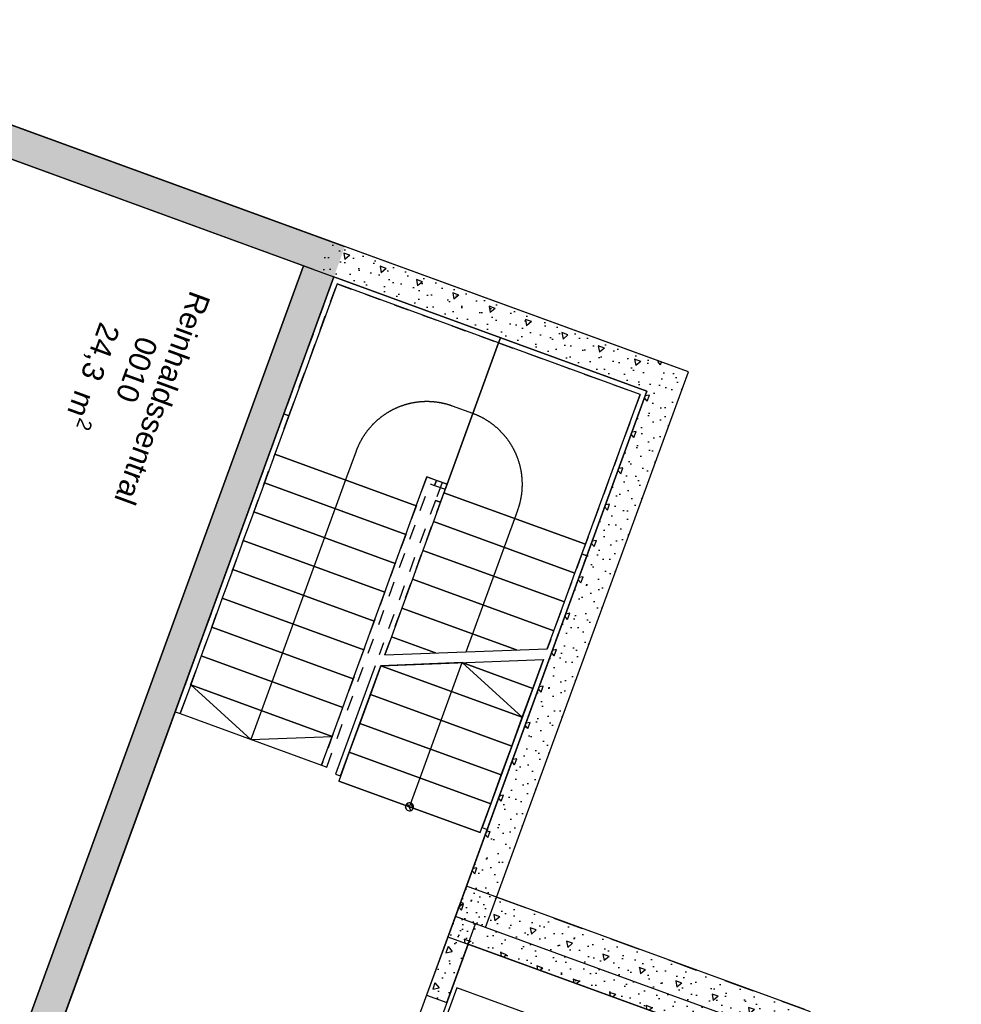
# Model space of a CAD drawing. Header units: millimetres. Extents: x 112481703 to 112580238, y 1264638581 to 1264713060.
# Tile 68 of 71: x 112535021 to 112543777, y 1264679800 to 1264688957. Entities that reach past the tile are written whole.
import ezdxf
from ezdxf.enums import TextEntityAlignment as Align

# ---------------------------------------------------------------- set-up
doc = ezdxf.new("R2010")
doc.units = ezdxf.units.MM
doc.header["$LTSCALE"] = 0.5
doc.header["$MEASUREMENT"] = 0
for name, pattern in [('PLINE', [0]), ('Små Stiplet', [564.444444, 282.222222, -282.222222]), ('Stiplet', [1128.888893, 564.444447, -564.444447]), ('STYLE_01', [211692.4, 105807.4, -105885])]:
    doc.linetypes.add(name, pattern=pattern)
for name, color, linetype in [('0(Nye konstruksjoner)', 7, 'Continuous'), ('23-- Yttervegger (Skravur)(Nye konstruksjoner)', 7, 'Continuous'), ('23-- Yttervegger(Nye konstruksjoner)', 7, 'Continuous'), ('242- Ikke-bærende innervegger (Skravur)(Nye konstruksjoner)', 7, 'Continuous'), ('242- Ikke-bærende innervegger(Nye konstruksjoner)', 7, 'Continuous'), ('244- Vinduer_ dører_ foldevegger(Nye konstruksjoner)', 7, 'Continuous'), ('621- Heiser(Nye konstruksjoner)', 7, 'Continuous'), ('862- M___BYA(Nye konstruksjoner)', 7, 'Continuous'), ('862- M___BYA(Polylinje)(Nye konstruksjoner)', 7, 'Continuous'), ('862- M___Nettoareal (1-100)', 7, 'Continuous'), ('862- M___Nettoareal(Nye konstruksjoner)', 7, 'Continuous'), ('862- M___Nettoareal(Polylinje)(Nye konstruksjoner)', 7, 'Continuous')]:
    doc.layers.add(name, color=color, linetype=linetype)
doc.styles.add('GENERATED_STYLE_1', font='arial.ttf')
pattern_1 = [(159.956, (112557650, 1264717795), (213.713, 585.77), [60, -300]), (159.956, (112557374.05, 1264717563.8), (213.713, 585.77), [60, -300]), (219.956, (112557650, 1264717795), (-400.436, 477.966), [60, -300]), (219.956, (112557311.8, 1264717918.4), (-400.436, 477.966), [60, -300]), (279.956, (112557593.63, 1264717815.56), (614.148, 107.8046), [60, -300]), (279.956, (112557255.44, 1264717938.95), (614.148, 107.8046), [60, -300]), (159.956, (112557629.44, 1264717738.63), (41.12902, 112.73156), [0, -120, 0, -180]), (204.956, (112557573.07, 1264717759.2), (-50.63064, 108.79586), [0, -90, 0, -150])]
pattern_2 = [(69.956, (112557650, 1264717795), (-585.77, 213.713), [60, -300]), (69.956, (112557418.8, 1264718070.95), (-585.77, 213.713), [60, -300]), (129.956, (112557650, 1264717795), (477.966, 400.436), [60, -300]), (129.956, (112557773.4, 1264718133.2), (477.966, 400.436), [60, -300]), (189.956, (112557670.56, 1264717851.37), (-107.805, 614.148), [60, -300]), (189.956, (112557793.95, 1264718189.56), (-107.805, 614.148), [60, -300]), (69.956, (112557593.63, 1264717815.56), (-112.73156, 41.12902), [0, -120, 0, -180]), (114.956, (112557614.2, 1264717871.93), (108.79586, 50.63064), [0, -90, 0, -150])]

# ---------------------------------------------------------------- blocks, each defined once
blk = doc.blocks.new('Bebygd areal_kjeller_2', base_point=(112505337.9, 1264675401.6))
at = {"layer": '862- M___BYA(Polylinje)(Nye konstruksjoner)', "flags": 128}
blk.add_lwpolyline([(112542407.3, 1264679400.2), (112539354.2, 1264680514.1), (112541239.3, 1264685680.9), (112515404.9, 1264695106.3), (112506356.6, 1264670305.4), (112528996.8, 1264662045.3), (112533898, 1264675479.2), (112537092.1, 1264674313.9), (112538463.1, 1264678071.6), (112541516.2, 1264676957.7)], close=True, dxfattribs=at)
blk = doc.blocks.new('Heis_0102_4', base_point=(112540150, 1264678772))
at = {"layer": '862- M___Nettoareal(Polylinje)(Nye konstruksjoner)', "linetype": 'PLINE', "flags": 128}
blk.add_lwpolyline([(112538369.1, 1264678105.8), (112541328.3, 1264677026.2), (112542150.9, 1264679280.8), (112539191.7, 1264680360.5)], close=True, dxfattribs=at)
blk = doc.blocks.new('Inngang_ Hall_0101_5', base_point=(112536622.6, 1264678488.6))
at = {"layer": '862- M___Nettoareal(Polylinje)(Nye konstruksjoner)', "linetype": 'PLINE', "flags": 128}
blk.add_lwpolyline([(112534000.8, 1264675761), (112536913.1, 1264674698.5), (112538181.2, 1264678174.4), (112539140.9, 1264680804.8), (112540854.6, 1264685501.9), (112537942.4, 1264686564.4)], close=True, dxfattribs=at)
blk = doc.blocks.new('Reinhaldssentral_0010_32', base_point=(112534555.9, 1264683753.6))
at = {"layer": '862- M___Nettoareal(Polylinje)(Nye konstruksjoner)', "linetype": 'PLINE', "flags": 128}
blk.add_lwpolyline([(112535055.7, 1264679527.6), (112537660.6, 1264686667.3), (112534654.4, 1264687764), (112532049.5, 1264680624.4)], close=True, dxfattribs=at)
blk = doc.blocks.new('Simple Door Opening[1]', base_point=(112557650, 1264717795))
at = {"layer": '244- Vinduer_ dører_ foldevegger(Nye konstruksjoner)', "linetype": 'PLINE'}
for p, q in [((112538805.7, 1264679886), (112538993.6, 1264679817.5)), ((112538394.4, 1264678758.7), (112538582.3, 1264678690.2))]:
    blk.add_line(p, q, dxfattribs=at)
blk = doc.blocks.new('Heis[52]', base_point=(112539102.2, 1264680552.8))
at = {"layer": '621- Heiser(Nye konstruksjoner)', "linetype": 'PLINE', "flags": 128}
blk.add_lwpolyline([(112539085.3, 1264679952.2), (112538550.6, 1264678486.7), (112541434.7, 1264677434.5), (112541969.4, 1264678900)], close=True, dxfattribs=at)
blk = doc.blocks.new('Label_1', base_point=(112537139.8, 1264679019.7))
at = {"layer": '862- M___Nettoareal (1-100)', "char_height": 200, "attachment_point": 1, "rotation": 249.95599, "style": 'GENERATED_STYLE_1'}
for s, insert in [('\\A1;{\\pql;\\pt0,241000;\\fArial|b0|i0|c0|p0;\\W1.000000;Inngang/ Hall\\fArial|b0|i0|c0|p0;\\W1.000000;\\A1{\\H.66x;\\S^  ;}\\fArial|b0|i0|c0|p0;\\W1.000000;\\fArial|b0|i0|c0|p0;\\W1.000000;\\A1{\\H.66x;\\S^  ;}\\fArial|b0|i0|c0|p0;\\W1.000000;\\fArial|b0|i0|c0|p0;\\W1.000000;\\fArial|b0|i0|c0|p0;\\W1.000000;\\fArial|b0|i0|c0|p0;\\W1.000000;\\fArial|b0|i0|c0|p0;\\W1.000000;\\fArial|b0|i0|c0|p0;\\W1.000000;\\fArial|b0|i0|c0|p0;\\W1.000000;\\A1{\\H.66x;\\S^  ;}\\fArial|b0|i0|c0|p0;\\W1.000000;\\fArial|b0|i0|c0|p0;\\W1.000000;\\A1{\\H.66x;\\S^  ;}\\fArial|b0|i0|c0|p0;\\W1.000000;\\fArial|b0|i0|c0|p0;\\W1.000000;\\fArial|b0|i0|c0|p0;\\W1.000000;\\fArial|b0|i0|c0|p0;\\W1.000000;\\fArial|b0|i0|c0|p0;\\W1.000000;\\fArial|b0|i0|c0|p0;\\W1.000000;\\fArial|b0|i0|c0|p0;\\W1.000000;\\A1{\\H.66x;\\S^  ;}\\fArial|b0|i0|c0|p0;\\W1.000000;\\fArial|b0|i0|c0|p0;\\W1.000000;\\A1{\\H.66x;\\S^  ;}\\fArial|b0|i0|c0|p0;\\W1.000000;\\fArial|b0|i0|c0|p0;\\W1.000000;\\fArial|b0|i0|c0|p0;\\W1.000000;\\fArial|b0|i0|c0|p0;\\W1.000000;\\fArial|b0|i0|c0|p0;\\W1.000000;\\fArial|b0|i0|c0|p0;\\W1.000000;\\fArial|b0|i0|c0|p0;\\W1.000000;\\A1{\\H.66x;\\S^  ;}\\fArial|b0|i0|c0|p0;\\W1.000000;\\fArial|b0|i0|c0|p0;\\W1.000000;\\A1{\\H.66x;\\S^  ;}\\fArial|b0|i0|c0|p0;\\W1.000000;\\fArial|b0|i0|c0|p0;\\W1.000000;\\fArial|b0|i0|c0|p0;\\W1.000000;\\fArial|b0|i0|c0|p0;\\W1.000000;\\fArial|b0|i0|c0|p0;\\W1.000000;\\fArial|b0|i0|c0|p0;\\W1.000000;\\fArial|b0|i0|c0|p0;\\W1.000000;\\A1{\\H.66x;\\S^  ;}\\fArial|b0|i0|c0|p0;\\W1.000000;\\fArial|b0|i0|c0|p0;\\W1.000000;\\A1{\\H.66x;\\S^  ;}\\fArial|b0|i0|c0|p0;\\W1.000000;\\fArial|b0|i0|c0|p0;\\W1.000000;\\fArial|b0|i0|c0|p0;\\W1.000000;\\fArial|b0|i0|c0|p0;\\W1.000000;\\fArial|b0|i0|c0|p0;\\W1.000000;\\fArial|b0|i0|c0|p0;\\W1.000000;\\fArial|b0|i0|c0|p0;\\W1.000000;\\fArial|b0|i0|c0|p0;\\W1.000000;}', (112537816.7, 1264679633.1)), ('\\A1;{\\pql;\\pt0,241000;\\fArial|b0|i0|c0|p0;\\W1.000000;35,7\\fArial|b0|i0|c0|p0;\\W1.000000;\\A1{\\H.66x;\\S^  ;}\\fArial|b0|i0|c0|p0;\\W1.000000; m\\fArial|b0|i0|c0|p0;\\W1.000000;\\A1{\\H.66x;\\S2^  ;}\\fArial|b0|i0|c0|p0;\\W1.000000;\\fArial|b0|i0|c0|p0;\\W1.000000;\\fArial|b0|i0|c0|p0;\\W1.000000;\\fArial|b0|i0|c0|p0;\\W1.000000;\\fArial|b0|i0|c0|p0;\\W1.000000;\\fArial|b0|i0|c0|p0;\\W1.000000;\\fArial|b0|i0|c0|p0;\\W1.000000;\\A1{\\H.66x;\\S^  ;}\\fArial|b0|i0|c0|p0;\\W1.000000;\\fArial|b0|i0|c0|p0;\\W1.000000;\\A1{\\H.66x;\\S^  ;}\\fArial|b0|i0|c0|p0;\\W1.000000;\\fArial|b0|i0|c0|p0;\\W1.000000;\\fArial|b0|i0|c0|p0;\\W1.000000;\\fArial|b0|i0|c0|p0;\\W1.000000;\\fArial|b0|i0|c0|p0;\\W1.000000;\\fArial|b0|i0|c0|p0;\\W1.000000;\\fArial|b0|i0|c0|p0;\\W1.000000;\\A1{\\H.66x;\\S^  ;}\\fArial|b0|i0|c0|p0;\\W1.000000;\\fArial|b0|i0|c0|p0;\\W1.000000;\\A1{\\H.66x;\\S^  ;}\\fArial|b0|i0|c0|p0;\\W1.000000;\\fArial|b0|i0|c0|p0;\\W1.000000;\\fArial|b0|i0|c0|p0;\\W1.000000;\\fArial|b0|i0|c0|p0;\\W1.000000;\\fArial|b0|i0|c0|p0;\\W1.000000;\\fArial|b0|i0|c0|p0;\\W1.000000;\\fArial|b0|i0|c0|p0;\\W1.000000;\\A1{\\H.66x;\\S^  ;}\\fArial|b0|i0|c0|p0;\\W1.000000;\\fArial|b0|i0|c0|p0;\\W1.000000;\\A1{\\H.66x;\\S^  ;}\\fArial|b0|i0|c0|p0;\\W1.000000;\\fArial|b0|i0|c0|p0;\\W1.000000;\\fArial|b0|i0|c0|p0;\\W1.000000;\\fArial|b0|i0|c0|p0;\\W1.000000;\\fArial|b0|i0|c0|p0;\\W1.000000;\\fArial|b0|i0|c0|p0;\\W1.000000;\\fArial|b0|i0|c0|p0;\\W1.000000;\\A1{\\H.66x;\\S^  ;}\\fArial|b0|i0|c0|p0;\\W1.000000;\\fArial|b0|i0|c0|p0;\\W1.000000;\\A1{\\H.66x;\\S^  ;}\\fArial|b0|i0|c0|p0;\\W1.000000;\\fArial|b0|i0|c0|p0;\\W1.000000;\\fArial|b0|i0|c0|p0;\\W1.000000;\\fArial|b0|i0|c0|p0;\\W1.000000;\\fArial|b0|i0|c0|p0;\\W1.000000;\\fArial|b0|i0|c0|p0;\\W1.000000;\\fArial|b0|i0|c0|p0;\\W1.000000;\\fArial|b0|i0|c0|p0;\\W1.000000;}', (112537104.1, 1264679522)), ('\\A1;{\\pql;\\pt0,241000;\\fArial|b0|i0|c0|p0;\\W1.000000;0101\\fArial|b0|i0|c0|p0;\\W1.000000;\\A1{\\H.66x;\\S^  ;}\\fArial|b0|i0|c0|p0;\\W1.000000;\\fArial|b0|i0|c0|p0;\\W1.000000;\\A1{\\H.66x;\\S^  ;}\\fArial|b0|i0|c0|p0;\\W1.000000;\\fArial|b0|i0|c0|p0;\\W1.000000;\\fArial|b0|i0|c0|p0;\\W1.000000;\\fArial|b0|i0|c0|p0;\\W1.000000;\\fArial|b0|i0|c0|p0;\\W1.000000;\\fArial|b0|i0|c0|p0;\\W1.000000;\\fArial|b0|i0|c0|p0;\\W1.000000;\\A1{\\H.66x;\\S^  ;}\\fArial|b0|i0|c0|p0;\\W1.000000;\\fArial|b0|i0|c0|p0;\\W1.000000;\\A1{\\H.66x;\\S^  ;}\\fArial|b0|i0|c0|p0;\\W1.000000;\\fArial|b0|i0|c0|p0;\\W1.000000;\\fArial|b0|i0|c0|p0;\\W1.000000;\\fArial|b0|i0|c0|p0;\\W1.000000;\\fArial|b0|i0|c0|p0;\\W1.000000;\\fArial|b0|i0|c0|p0;\\W1.000000;\\fArial|b0|i0|c0|p0;\\W1.000000;\\A1{\\H.66x;\\S^  ;}\\fArial|b0|i0|c0|p0;\\W1.000000;\\fArial|b0|i0|c0|p0;\\W1.000000;\\A1{\\H.66x;\\S^  ;}\\fArial|b0|i0|c0|p0;\\W1.000000;\\fArial|b0|i0|c0|p0;\\W1.000000;\\fArial|b0|i0|c0|p0;\\W1.000000;\\fArial|b0|i0|c0|p0;\\W1.000000;\\fArial|b0|i0|c0|p0;\\W1.000000;\\fArial|b0|i0|c0|p0;\\W1.000000;\\fArial|b0|i0|c0|p0;\\W1.000000;\\A1{\\H.66x;\\S^  ;}\\fArial|b0|i0|c0|p0;\\W1.000000;\\fArial|b0|i0|c0|p0;\\W1.000000;\\A1{\\H.66x;\\S^  ;}\\fArial|b0|i0|c0|p0;\\W1.000000;\\fArial|b0|i0|c0|p0;\\W1.000000;\\fArial|b0|i0|c0|p0;\\W1.000000;\\fArial|b0|i0|c0|p0;\\W1.000000;\\fArial|b0|i0|c0|p0;\\W1.000000;\\fArial|b0|i0|c0|p0;\\W1.000000;\\fArial|b0|i0|c0|p0;\\W1.000000;\\A1{\\H.66x;\\S^  ;}\\fArial|b0|i0|c0|p0;\\W1.000000;\\fArial|b0|i0|c0|p0;\\W1.000000;\\A1{\\H.66x;\\S^  ;}\\fArial|b0|i0|c0|p0;\\W1.000000;\\fArial|b0|i0|c0|p0;\\W1.000000;\\fArial|b0|i0|c0|p0;\\W1.000000;\\fArial|b0|i0|c0|p0;\\W1.000000;\\fArial|b0|i0|c0|p0;\\W1.000000;\\fArial|b0|i0|c0|p0;\\W1.000000;\\fArial|b0|i0|c0|p0;\\W1.000000;\\fArial|b0|i0|c0|p0;\\W1.000000;}', (112537402, 1264679413.3))]:
    blk.add_mtext(s, dxfattribs=dict(at, insert=insert))
at = {"layer": '862- M___Nettoareal (1-100)', "style": 'GENERATED_STYLE_1'}
for tag, p in [('DUMMY_108', (112537269.2, 1264679832.8)), ('DUMMY_107', (112537564.4, 1264679725.1)), ('DUMMY_106', (112537859.7, 1264679617.4))]:
    blk.add_attdef(tag, text='', height=200, rotation=249.95599, dxfattribs=at).set_placement(p, align=Align.TOP_LEFT)
blk = doc.blocks.new('Label_26', base_point=(112536049.1, 1264685565.5))
at = {"layer": '862- M___Nettoareal (1-100)', "char_height": 200, "attachment_point": 1, "rotation": 249.95599, "style": 'GENERATED_STYLE_1'}
for s, insert in [('\\A1;{\\pql;\\pt0,241000;\\fArial|b0|i0|c0|p0;\\W1.000000;24,3\\fArial|b0|i0|c0|p0;\\W1.000000;\\A1{\\H.66x;\\S^  ;}\\fArial|b0|i0|c0|p0;\\W1.000000; m\\fArial|b0|i0|c0|p0;\\W1.000000;\\A1{\\H.66x;\\S2^  ;}\\fArial|b0|i0|c0|p0;\\W1.000000;\\fArial|b0|i0|c0|p0;\\W1.000000;\\fArial|b0|i0|c0|p0;\\W1.000000;\\fArial|b0|i0|c0|p0;\\W1.000000;\\fArial|b0|i0|c0|p0;\\W1.000000;\\fArial|b0|i0|c0|p0;\\W1.000000;\\fArial|b0|i0|c0|p0;\\W1.000000;\\A1{\\H.66x;\\S^  ;}\\fArial|b0|i0|c0|p0;\\W1.000000;\\fArial|b0|i0|c0|p0;\\W1.000000;\\A1{\\H.66x;\\S^  ;}\\fArial|b0|i0|c0|p0;\\W1.000000;\\fArial|b0|i0|c0|p0;\\W1.000000;\\fArial|b0|i0|c0|p0;\\W1.000000;\\fArial|b0|i0|c0|p0;\\W1.000000;\\fArial|b0|i0|c0|p0;\\W1.000000;\\fArial|b0|i0|c0|p0;\\W1.000000;\\fArial|b0|i0|c0|p0;\\W1.000000;\\A1{\\H.66x;\\S^  ;}\\fArial|b0|i0|c0|p0;\\W1.000000;\\fArial|b0|i0|c0|p0;\\W1.000000;\\A1{\\H.66x;\\S^  ;}\\fArial|b0|i0|c0|p0;\\W1.000000;\\fArial|b0|i0|c0|p0;\\W1.000000;\\fArial|b0|i0|c0|p0;\\W1.000000;\\fArial|b0|i0|c0|p0;\\W1.000000;\\fArial|b0|i0|c0|p0;\\W1.000000;\\fArial|b0|i0|c0|p0;\\W1.000000;\\fArial|b0|i0|c0|p0;\\W1.000000;\\A1{\\H.66x;\\S^  ;}\\fArial|b0|i0|c0|p0;\\W1.000000;\\fArial|b0|i0|c0|p0;\\W1.000000;\\A1{\\H.66x;\\S^  ;}\\fArial|b0|i0|c0|p0;\\W1.000000;\\fArial|b0|i0|c0|p0;\\W1.000000;\\fArial|b0|i0|c0|p0;\\W1.000000;\\fArial|b0|i0|c0|p0;\\W1.000000;\\fArial|b0|i0|c0|p0;\\W1.000000;\\fArial|b0|i0|c0|p0;\\W1.000000;\\fArial|b0|i0|c0|p0;\\W1.000000;\\A1{\\H.66x;\\S^  ;}\\fArial|b0|i0|c0|p0;\\W1.000000;\\fArial|b0|i0|c0|p0;\\W1.000000;\\A1{\\H.66x;\\S^  ;}\\fArial|b0|i0|c0|p0;\\W1.000000;\\fArial|b0|i0|c0|p0;\\W1.000000;\\fArial|b0|i0|c0|p0;\\W1.000000;\\fArial|b0|i0|c0|p0;\\W1.000000;\\fArial|b0|i0|c0|p0;\\W1.000000;\\fArial|b0|i0|c0|p0;\\W1.000000;\\fArial|b0|i0|c0|p0;\\W1.000000;\\fArial|b0|i0|c0|p0;\\W1.000000;}', (112536013.4, 1264686067.7)), ('\\A1;{\\pql;\\pt0,241000;\\fArial|b0|i0|c0|p0;\\W1.000000;Reinhaldssentral\\fArial|b0|i0|c0|p0;\\W1.000000;\\A1{\\H.66x;\\S^  ;}\\fArial|b0|i0|c0|p0;\\W1.000000;\\fArial|b0|i0|c0|p0;\\W1.000000;\\A1{\\H.66x;\\S^  ;}\\fArial|b0|i0|c0|p0;\\W1.000000;\\fArial|b0|i0|c0|p0;\\W1.000000;\\fArial|b0|i0|c0|p0;\\W1.000000;\\fArial|b0|i0|c0|p0;\\W1.000000;\\fArial|b0|i0|c0|p0;\\W1.000000;\\fArial|b0|i0|c0|p0;\\W1.000000;\\fArial|b0|i0|c0|p0;\\W1.000000;\\A1{\\H.66x;\\S^  ;}\\fArial|b0|i0|c0|p0;\\W1.000000;\\fArial|b0|i0|c0|p0;\\W1.000000;\\A1{\\H.66x;\\S^  ;}\\fArial|b0|i0|c0|p0;\\W1.000000;\\fArial|b0|i0|c0|p0;\\W1.000000;\\fArial|b0|i0|c0|p0;\\W1.000000;\\fArial|b0|i0|c0|p0;\\W1.000000;\\fArial|b0|i0|c0|p0;\\W1.000000;\\fArial|b0|i0|c0|p0;\\W1.000000;\\fArial|b0|i0|c0|p0;\\W1.000000;\\A1{\\H.66x;\\S^  ;}\\fArial|b0|i0|c0|p0;\\W1.000000;\\fArial|b0|i0|c0|p0;\\W1.000000;\\A1{\\H.66x;\\S^  ;}\\fArial|b0|i0|c0|p0;\\W1.000000;\\fArial|b0|i0|c0|p0;\\W1.000000;\\fArial|b0|i0|c0|p0;\\W1.000000;\\fArial|b0|i0|c0|p0;\\W1.000000;\\fArial|b0|i0|c0|p0;\\W1.000000;\\fArial|b0|i0|c0|p0;\\W1.000000;\\fArial|b0|i0|c0|p0;\\W1.000000;\\A1{\\H.66x;\\S^  ;}\\fArial|b0|i0|c0|p0;\\W1.000000;\\fArial|b0|i0|c0|p0;\\W1.000000;\\A1{\\H.66x;\\S^  ;}\\fArial|b0|i0|c0|p0;\\W1.000000;\\fArial|b0|i0|c0|p0;\\W1.000000;\\fArial|b0|i0|c0|p0;\\W1.000000;\\fArial|b0|i0|c0|p0;\\W1.000000;\\fArial|b0|i0|c0|p0;\\W1.000000;\\fArial|b0|i0|c0|p0;\\W1.000000;\\fArial|b0|i0|c0|p0;\\W1.000000;\\A1{\\H.66x;\\S^  ;}\\fArial|b0|i0|c0|p0;\\W1.000000;\\fArial|b0|i0|c0|p0;\\W1.000000;\\A1{\\H.66x;\\S^  ;}\\fArial|b0|i0|c0|p0;\\W1.000000;\\fArial|b0|i0|c0|p0;\\W1.000000;\\fArial|b0|i0|c0|p0;\\W1.000000;\\fArial|b0|i0|c0|p0;\\W1.000000;\\fArial|b0|i0|c0|p0;\\W1.000000;\\fArial|b0|i0|c0|p0;\\W1.000000;\\fArial|b0|i0|c0|p0;\\W1.000000;\\fArial|b0|i0|c0|p0;\\W1.000000;}', (112536799.2, 1264686379.2)), ('\\A1;{\\pql;\\pt0,241000;\\fArial|b0|i0|c0|p0;\\W1.000000;0010\\fArial|b0|i0|c0|p0;\\W1.000000;\\A1{\\H.66x;\\S^  ;}\\fArial|b0|i0|c0|p0;\\W1.000000;\\fArial|b0|i0|c0|p0;\\W1.000000;\\A1{\\H.66x;\\S^  ;}\\fArial|b0|i0|c0|p0;\\W1.000000;\\fArial|b0|i0|c0|p0;\\W1.000000;\\fArial|b0|i0|c0|p0;\\W1.000000;\\fArial|b0|i0|c0|p0;\\W1.000000;\\fArial|b0|i0|c0|p0;\\W1.000000;\\fArial|b0|i0|c0|p0;\\W1.000000;\\fArial|b0|i0|c0|p0;\\W1.000000;\\A1{\\H.66x;\\S^  ;}\\fArial|b0|i0|c0|p0;\\W1.000000;\\fArial|b0|i0|c0|p0;\\W1.000000;\\A1{\\H.66x;\\S^  ;}\\fArial|b0|i0|c0|p0;\\W1.000000;\\fArial|b0|i0|c0|p0;\\W1.000000;\\fArial|b0|i0|c0|p0;\\W1.000000;\\fArial|b0|i0|c0|p0;\\W1.000000;\\fArial|b0|i0|c0|p0;\\W1.000000;\\fArial|b0|i0|c0|p0;\\W1.000000;\\fArial|b0|i0|c0|p0;\\W1.000000;\\A1{\\H.66x;\\S^  ;}\\fArial|b0|i0|c0|p0;\\W1.000000;\\fArial|b0|i0|c0|p0;\\W1.000000;\\A1{\\H.66x;\\S^  ;}\\fArial|b0|i0|c0|p0;\\W1.000000;\\fArial|b0|i0|c0|p0;\\W1.000000;\\fArial|b0|i0|c0|p0;\\W1.000000;\\fArial|b0|i0|c0|p0;\\W1.000000;\\fArial|b0|i0|c0|p0;\\W1.000000;\\fArial|b0|i0|c0|p0;\\W1.000000;\\fArial|b0|i0|c0|p0;\\W1.000000;\\A1{\\H.66x;\\S^  ;}\\fArial|b0|i0|c0|p0;\\W1.000000;\\fArial|b0|i0|c0|p0;\\W1.000000;\\A1{\\H.66x;\\S^  ;}\\fArial|b0|i0|c0|p0;\\W1.000000;\\fArial|b0|i0|c0|p0;\\W1.000000;\\fArial|b0|i0|c0|p0;\\W1.000000;\\fArial|b0|i0|c0|p0;\\W1.000000;\\fArial|b0|i0|c0|p0;\\W1.000000;\\fArial|b0|i0|c0|p0;\\W1.000000;\\fArial|b0|i0|c0|p0;\\W1.000000;\\A1{\\H.66x;\\S^  ;}\\fArial|b0|i0|c0|p0;\\W1.000000;\\fArial|b0|i0|c0|p0;\\W1.000000;\\A1{\\H.66x;\\S^  ;}\\fArial|b0|i0|c0|p0;\\W1.000000;\\fArial|b0|i0|c0|p0;\\W1.000000;\\fArial|b0|i0|c0|p0;\\W1.000000;\\fArial|b0|i0|c0|p0;\\W1.000000;\\fArial|b0|i0|c0|p0;\\W1.000000;\\fArial|b0|i0|c0|p0;\\W1.000000;\\fArial|b0|i0|c0|p0;\\W1.000000;\\fArial|b0|i0|c0|p0;\\W1.000000;}', (112536311.3, 1264685959))]:
    blk.add_mtext(s, dxfattribs=dict(at, insert=insert))
at = {"layer": '862- M___Nettoareal (1-100)', "style": 'GENERATED_STYLE_1'}
for tag, p in [('DUMMY_108', (112536251.6, 1264686579)), ('DUMMY_107', (112536546.9, 1264686471.3)), ('DUMMY_106', (112536842.1, 1264686363.5))]:
    blk.add_attdef(tag, text='', height=200, rotation=249.95599, dxfattribs=at).set_placement(p, align=Align.TOP_LEFT)

msp = doc.modelspace()

# ---------------------------------------------------------------- hatches: boundary and pattern name
at = {"layer": '0(Nye konstruksjoner)', "linetype": 'Continuous'}
h = msp.add_hatch(dxfattribs=at)
h.set_pattern_fill('Skrålinjer_1', color=256, style=0, pattern_type=2)
h.set_pattern_definition([(294.95599, (112557650, 1264717795), (27.198964, 12.65766), [])])
h.paths.add_polyline_path([(112538681.4, 1264681624.1, 1), (112538610.9, 1264681649.8, 1)])
at = {"layer": '23-- Yttervegger (Skravur)(Nye konstruksjoner)', "linetype": 'Continuous'}
h = msp.add_hatch(dxfattribs=at)
h.set_pattern_fill('Betong_strukturell', color=256, style=0, pattern_type=2)
h.set_pattern_definition(pattern_1)
h.paths.add_polyline_path([(112538045.2, 1264686846.3), (112523014.2, 1264692330.2), (112522911.4, 1264692048.4), (112537942.4, 1264686564.4)])
at = {"layer": '242- Ikke-bærende innervegger (Skravur)(Nye konstruksjoner)', "linetype": 'Continuous'}
h = msp.add_hatch(dxfattribs=at)
h.set_pattern_fill('Betong_strukturell', color=256, style=0, pattern_type=2)
h.set_pattern_definition(pattern_1)
h.paths.add_polyline_path([(112540957.4, 1264685783.8), (112537857.3, 1264686914.8), (112537754.5, 1264686633), (112540854.6, 1264685501.9)])
h = msp.add_hatch(dxfattribs=at)
h.set_pattern_fill('Betong_strukturell', color=256, style=0, pattern_type=2)
h.set_pattern_definition(pattern_2)
h.paths.add_polyline_path([(112537942.4, 1264686564.4), (112537660.6, 1264686667.3), (112534784.9, 1264678785.5), (112535066.8, 1264678682.6)])
h = msp.add_hatch(dxfattribs=at)
h.set_pattern_fill('Betong_strukturell', color=256, style=0, pattern_type=2)
h.set_pattern_definition(pattern_2)
h.paths.add_polyline_path([(112540854.6, 1264685501.9), (112541239.3, 1264685680.9), (112540957.4, 1264685783.8)])
h = msp.add_hatch(dxfattribs=at)
h.set_pattern_fill('Betong_strukturell', color=256, style=0, pattern_type=2)
h.set_pattern_definition(pattern_2)
h.paths.add_polyline_path([(112541136.4, 1264685399.1), (112541239.3, 1264685680.9), (112540854.6, 1264685501.9)])
h = msp.add_hatch(dxfattribs=at)
h.set_pattern_fill('Betong_strukturell', color=256, style=0, pattern_type=2)
h.set_pattern_definition(pattern_2)
h.paths.add_polyline_path([(112540854.6, 1264685501.9), (112539072.4, 1264680616.9), (112539354.2, 1264680514.1), (112541136.4, 1264685399.1)])
h = msp.add_hatch(dxfattribs=at)
h.set_pattern_fill('Betong_strukturell', color=256, style=0, pattern_type=2)
h.set_pattern_definition(pattern_1)
h.paths.add_polyline_path([(112542322.3, 1264679750.6), (112539175.2, 1264680898.7), (112539003.8, 1264680429), (112542150.9, 1264679280.8)])
h = msp.add_hatch(dxfattribs=at)
h.set_pattern_fill('Betong_strukturell', color=256, style=0, pattern_type=2)
h.set_pattern_definition([(249.956, (112557650, 1264717795), (-585.77, 213.713), [60, -300]), (249.956, (112557881.2, 1264717519.05), (-585.77, 213.713), [60, -300]), (309.956, (112557650, 1264717795), (477.966, 400.436), [60, -300]), (309.956, (112557526.6, 1264717456.8), (477.966, 400.436), [60, -300]), (9.956, (112557629.44, 1264717738.63), (-107.805, 614.148), [60, -300]), (9.956, (112557506.05, 1264717400.44), (-107.805, 614.148), [60, -300]), (249.956, (112557706.37, 1264717774.44), (-112.73156, 41.12902), [0, -120, 0, -180]), (294.956, (112557685.8, 1264717718.07), (108.79586, 50.63064), [0, -90, 0, -150])])
h.paths.add_polyline_path([(112539072.4, 1264680616.9), (112538805.7, 1264679886), (112538993.6, 1264679817.5), (112539260.2, 1264680548.4)])

# ---------------------------------------------------------------- linework, layer by layer
at = {"layer": '0(Nye konstruksjoner)', "linetype": 'STYLE_01'}
for p, q in [((112537972.2, 1264686500.3), (112537394.5, 1264684917)), ((112539475.3, 1264685951.9), (112537972.2, 1264686500.3)), ((112539475.3, 1264685951.9), (112538995.5, 1264684636.7)), ((112538995.5, 1264684636.7), (112539475.3, 1264685951.9)), ((112539475.3, 1264685951.9), (112538995.5, 1264684636.7)), ((112540790.5, 1264685472.1), (112539475.3, 1264685951.9)), ((112540282.1, 1264684078.7), (112540790.5, 1264685472.1)), ((112539235.4, 1264685294.3), (112539047.5, 1264685362.9)), ((112538150, 1264684945.2), (112538052.1, 1264684677)), ((112537394.5, 1264684917), (112537296.7, 1264684648.8)), ((112537394.5, 1264684917), (112538709.7, 1264684437.1)), ((112538709.7, 1264684437.1), (112537394.5, 1264684917)), ((112537394.5, 1264684917), (112538709.7, 1264684437.1)), ((112538052.1, 1264684677), (112537269.4, 1264682531.7)), ((112538709.7, 1264684437.1), (112538807.6, 1264684705.3)), ((112538807.6, 1264684705.3), (112538995.5, 1264684636.7)), ((112537296.7, 1264684648.8), (112537198.9, 1264684380.6)), ((112537296.7, 1264684648.8), (112538611.9, 1264684169)), ((112538611.9, 1264684169), (112537296.7, 1264684648.8)), ((112537296.7, 1264684648.8), (112538611.9, 1264684169)), ((112538995.5, 1264684636.7), (112538966.9, 1264684558.5)), ((112538966.9, 1264684558.5), (112538869.1, 1264684290.3)), ((112540282.1, 1264684078.7), (112538966.9, 1264684558.5)), ((112538966.9, 1264684558.5), (112540282.1, 1264684078.7)), ((112540282.1, 1264684078.7), (112538966.9, 1264684558.5)), ((112538611.9, 1264684169), (112538709.7, 1264684437.1)), ((112539624.5, 1264684318.6), (112539653.1, 1264684396.8)), ((112537198.9, 1264684380.6), (112537101, 1264684112.5)), ((112537198.9, 1264684380.6), (112538514.1, 1264683900.8)), ((112538514.1, 1264683900.8), (112537198.9, 1264684380.6)), ((112537198.9, 1264684380.6), (112538514.1, 1264683900.8)), ((112539172.3, 1264683079.2), (112539624.5, 1264684318.6)), ((112538869.1, 1264684290.3), (112538771.2, 1264684022.2)), ((112540184.3, 1264683810.5), (112538869.1, 1264684290.3)), ((112538869.1, 1264684290.3), (112540184.3, 1264683810.5)), ((112540184.3, 1264683810.5), (112538869.1, 1264684290.3)), ((112538514.1, 1264683900.8), (112538611.9, 1264684169)), ((112537101, 1264684112.5), (112537003.2, 1264683844.3)), ((112537101, 1264684112.5), (112538416.2, 1264683632.6)), ((112538416.2, 1264683632.6), (112537101, 1264684112.5)), ((112537101, 1264684112.5), (112538416.2, 1264683632.6)), ((112540184.3, 1264683810.5), (112540282.1, 1264684078.7)), ((112538771.2, 1264684022.2), (112538673.4, 1264683754)), ((112540086.4, 1264683542.3), (112538771.2, 1264684022.2)), ((112538771.2, 1264684022.2), (112540086.4, 1264683542.3)), ((112540086.4, 1264683542.3), (112538771.2, 1264684022.2)), ((112537003.2, 1264683844.3), (112536905.4, 1264683576.1)), ((112537003.2, 1264683844.3), (112538318.4, 1264683364.5)), ((112538318.4, 1264683364.5), (112537003.2, 1264683844.3)), ((112537003.2, 1264683844.3), (112538318.4, 1264683364.5)), ((112538416.2, 1264683632.6), (112538514.1, 1264683900.8)), ((112538673.4, 1264683754), (112538575.6, 1264683485.8)), ((112539988.6, 1264683274.2), (112538673.4, 1264683754)), ((112538673.4, 1264683754), (112539988.6, 1264683274.2)), ((112539988.6, 1264683274.2), (112538673.4, 1264683754)), ((112540086.4, 1264683542.3), (112540184.3, 1264683810.5)), ((112536905.4, 1264683576.1), (112536807.5, 1264683308)), ((112536905.4, 1264683576.1), (112538220.6, 1264683096.3)), ((112538220.6, 1264683096.3), (112536905.4, 1264683576.1)), ((112536905.4, 1264683576.1), (112538220.6, 1264683096.3)), ((112538318.4, 1264683364.5), (112538416.2, 1264683632.6)), ((112538575.6, 1264683485.8), (112538477.7, 1264683217.7)), ((112539642, 1264683096.8), (112538575.6, 1264683485.8)), ((112538575.6, 1264683485.8), (112539642, 1264683096.8)), ((112539642, 1264683096.8), (112538575.6, 1264683485.8)), ((112539988.6, 1264683274.2), (112540086.4, 1264683542.3)), ((112536807.5, 1264683308), (112536709.7, 1264683039.8)), ((112536807.5, 1264683308), (112538122.7, 1264682828.1)), ((112538122.7, 1264682828.1), (112536807.5, 1264683308)), ((112536807.5, 1264683308), (112538122.7, 1264682828.1)), ((112538220.6, 1264683096.3), (112538318.4, 1264683364.5)), ((112538477.7, 1264683217.7), (112538416.9, 1264683051)), ((112538886.5, 1264683068.5), (112538477.7, 1264683217.7)), ((112538477.7, 1264683217.7), (112538886.5, 1264683068.5)), ((112538886.5, 1264683068.5), (112538477.7, 1264683217.7)), ((112539927.8, 1264683107.5), (112539988.6, 1264683274.2)), ((112536709.7, 1264683039.8), (112536611.8, 1264682771.7)), ((112536709.7, 1264683039.8), (112538024.9, 1264682560)), ((112538024.9, 1264682560), (112536709.7, 1264683039.8)), ((112536709.7, 1264683039.8), (112538024.9, 1264682560)), ((112538122.7, 1264682828.1), (112538220.6, 1264683096.3)), ((112538416.9, 1264683051), (112539927.8, 1264683107.5)), ((112539695.1, 1264682469.7), (112538379.9, 1264682949.5)), ((112539792.9, 1264682737.8), (112539135.3, 1264682977.8)), ((112536611.8, 1264682771.7), (112536514, 1264682503.5)), ((112536611.8, 1264682771.7), (112537927, 1264682291.8)), ((112537927, 1264682291.8), (112536611.8, 1264682771.7)), ((112536611.8, 1264682771.7), (112537927, 1264682291.8)), ((112536611.8, 1264682771.7), (112537171.6, 1264682263.6)), ((112538024.9, 1264682560), (112538122.7, 1264682828.1)), ((112539597.3, 1264682201.5), (112538282.1, 1264682681.3)), ((112536514, 1264682503.5), (112537829.2, 1264682023.6)), ((112536514, 1264682503.5), (112537829.2, 1264682023.6)), ((112537269.4, 1264682531.7), (112537171.6, 1264682263.6)), ((112537927, 1264682291.8), (112538024.9, 1264682560)), ((112539499.4, 1264681933.3), (112538184.2, 1264682413.2)), ((112537171.6, 1264682263.6), (112537927, 1264682291.8)), ((112537829.2, 1264682023.6), (112537927, 1264682291.8)), ((112539401.6, 1264681665.2), (112538086.4, 1264682145)), ((112539303.7, 1264681397), (112537988.5, 1264681876.8))]:
    msp.add_line(p, q, dxfattribs=at)
at = {"layer": '0(Nye konstruksjoner)', "linetype": 'Små Stiplet'}
for p, q in [((112537942.4, 1264686564.4), (112537477.9, 1264685291.3)), ((112537524.9, 1264685274.2), (112537972.2, 1264686500.3)), ((112539492.4, 1264685998.9), (112537942.4, 1264686564.4)), ((112537972.2, 1264686500.3), (112539475.3, 1264685951.9)), ((112539492.4, 1264685998.9), (112539475.3, 1264685951.9)), ((112539475.3, 1264685951.9), (112539492.4, 1264685998.9)), ((112539475.3, 1264685951.9), (112540790.5, 1264685472.1)), ((112540854.6, 1264685501.9), (112539492.4, 1264685998.9)), ((112540296.6, 1264683972.5), (112540854.6, 1264685501.9)), ((112540790.5, 1264685472.1), (112540249.6, 1264683989.6)), ((112537477.9, 1264685291.3), (112536467, 1264682520.6)), ((112536514, 1264682503.5), (112537524.9, 1264685274.2)), ((112537477.9, 1264685291.3), (112537524.9, 1264685274.2)), ((112537524.9, 1264685274.2), (112537477.9, 1264685291.3)), ((112538807.6, 1264684705.3), (112537829.2, 1264682023.6)), ((112538896.6, 1264684672.8), (112538807.6, 1264684705.3)), ((112538896.6, 1264684672.8), (112538879.5, 1264684625.8)), ((112538879.5, 1264684625.8), (112538896.6, 1264684672.8)), ((112538995.5, 1264684636.7), (112538896.6, 1264684672.8)), ((112537876.2, 1264682006.5), (112538837.4, 1264684641.2)), ((112538837.4, 1264684641.2), (112538879.5, 1264684625.8)), ((112538879.5, 1264684625.8), (112538978.3, 1264684589.8)), ((112538948.5, 1264684653.9), (112538887.5, 1264684486.6)), ((112538934.4, 1264684469.5), (112538995.5, 1264684636.7)), ((112538995.5, 1264684636.7), (112538948.5, 1264684653.9)), ((112538978.3, 1264684589.8), (112538995.5, 1264684636.7)), ((112538887.5, 1264684486.6), (112538362.9, 1264683048.9)), ((112538934.4, 1264684469.5), (112538887.5, 1264684486.6)), ((112538887.5, 1264684486.6), (112538934.4, 1264684469.5)), ((112538416.9, 1264683051), (112538934.4, 1264684469.5)), ((112540249.6, 1264683989.6), (112539927.8, 1264683107.5)), ((112539981.7, 1264683109.5), (112540296.6, 1264683972.5)), ((112540296.6, 1264683972.5), (112540249.6, 1264683989.6)), ((112540249.6, 1264683989.6), (112540296.6, 1264683972.5)), ((112536467, 1264682520.6), (112536514, 1264682503.5)), ((112537829.2, 1264682023.6), (112537876.2, 1264682006.5))]:
    msp.add_line(p, q, dxfattribs=at)
at = {"layer": '0(Nye konstruksjoner)', "linetype": 'PLINE'}
for p, q in [((112538325.9, 1264682947.5), (112537958.7, 1264681941)), ((112538005.7, 1264681923.8), (112538379.9, 1264682949.5)), ((112538379.9, 1264682949.5), (112538282.1, 1264682681.3)), ((112538379.9, 1264682949.5), (112539890.8, 1264683006)), ((112539135.3, 1264682977.8), (112538379.9, 1264682949.5)), ((112539695.1, 1264682469.7), (112538379.9, 1264682949.5)), ((112538379.9, 1264682949.5), (112539695.1, 1264682469.7)), ((112538744, 1264681905.1), (112539135.3, 1264682977.8)), ((112539792.9, 1264682737.8), (112539135.3, 1264682977.8)), ((112539135.3, 1264682977.8), (112539792.9, 1264682737.8)), ((112539695.1, 1264682469.7), (112539135.3, 1264682977.8)), ((112539890.8, 1264683006), (112539320.9, 1264681444)), ((112539367.9, 1264681426.8), (112539944.7, 1264683008)), ((112539792.9, 1264682737.8), (112539890.8, 1264683006)), ((112538282.1, 1264682681.3), (112538184.2, 1264682413.2)), ((112539597.3, 1264682201.5), (112538282.1, 1264682681.3)), ((112538282.1, 1264682681.3), (112539597.3, 1264682201.5)), ((112539695.1, 1264682469.7), (112539792.9, 1264682737.8)), ((112538184.2, 1264682413.2), (112538086.4, 1264682145)), ((112539499.4, 1264681933.3), (112538184.2, 1264682413.2)), ((112538184.2, 1264682413.2), (112539499.4, 1264681933.3)), ((112539597.3, 1264682201.5), (112539695.1, 1264682469.7)), ((112539499.4, 1264681933.3), (112539597.3, 1264682201.5)), ((112538086.4, 1264682145), (112537988.5, 1264681876.8)), ((112539401.6, 1264681665.2), (112538086.4, 1264682145)), ((112538086.4, 1264682145), (112539401.6, 1264681665.2)), ((112537958.7, 1264681941), (112538005.7, 1264681923.8)), ((112539401.6, 1264681665.2), (112539499.4, 1264681933.3)), ((112537988.5, 1264681876.8), (112539303.7, 1264681397)), ((112538646.1, 1264681636.9), (112538744, 1264681905.1)), ((112539303.7, 1264681397), (112539401.6, 1264681665.2)), ((112539320.9, 1264681444), (112539367.9, 1264681426.8))]:
    msp.add_line(p, q, dxfattribs=at)
at = {"layer": '0(Nye konstruksjoner)', "linetype": 'Stiplet'}
msp.add_lwpolyline([(112539457, 1264680795.9), (112545751.2, 1264678499.5), (112558360.3, 1264713060.2), (112565725.4, 1264710373.1), (112564793.2, 1264707817.9), (112572515.3, 1264705000.5), (112568329, 1264693526.3), (112561738.9, 1264695930.7), (112557264.5, 1264683666.4), (112565724, 1264680580), (112560947.9, 1264667489.1), (112558881.2, 1264668243.1), (112555431.5, 1264658787.8), (112557150.6, 1264658160.5), (112552125.7, 1264644387.5), (112546601.8, 1264646402.9), (112547366.2, 1264648497.8), (112535510.6, 1264652823.2), (112536662.2, 1264655979.7), (112548517.8, 1264651654.3), (112549887.4, 1264655408.3), (112538994.7, 1264659382.3), (112543578.8, 1264671947.2), (112537092.1, 1264674313.9)], dxfattribs=at)
msp.add_lwpolyline([(112539457, 1264680795.9), (112545751.2, 1264678499.5), (112558360.3, 1264713060.2), (112565725.4, 1264710373.1), (112564793.2, 1264707817.9), (112572515.3, 1264705000.5), (112568329, 1264693526.3), (112561738.9, 1264695930.7), (112557264.5, 1264683666.4), (112565724, 1264680580), (112560947.9, 1264667489.1), (112558881.2, 1264668243.1), (112555431.5, 1264658787.8), (112557150.6, 1264658160.5), (112552125.7, 1264644387.5), (112546601.8, 1264646402.9), (112547366.2, 1264648497.8), (112535510.6, 1264652823.2), (112536662.2, 1264655979.7), (112548517.8, 1264651654.3), (112549887.4, 1264655408.3), (112538994.7, 1264659382.3), (112543578.8, 1264671947.2), (112537092.1, 1264674313.9)], dxfattribs=at)
at = {"layer": '0(Nye konstruksjoner)', "linetype": 'PLINE', "flags": 128}
msp.add_lwpolyline([(112538681.4, 1264681624.1, 1), (112538610.9, 1264681649.8, 1)], format="xyb", close=True, dxfattribs=at)
at = {"layer": '0(Nye konstruksjoner)', "linetype": 'STYLE_01'}
for centre, start, end in [((112538807.6, 1264684705.3), 69.95599, 159.95599), ((112538995.5, 1264684636.7), 339.95599, 69.95599)]:
    msp.add_arc(centre, 700, start, end, dxfattribs=at)
at = {"layer": '23-- Yttervegger(Nye konstruksjoner)', "linetype": 'PLINE', "flags": 128}
for points in [[(112538045.2, 1264686846.3), (112523014.2, 1264692330.2)], [(112534654.4, 1264687764), (112537942.4, 1264686564.4)]]:
    msp.add_lwpolyline(points, dxfattribs=at)
at = {"layer": '242- Ikke-bærende innervegger(Nye konstruksjoner)', "linetype": 'PLINE'}
msp.add_line((112538805.7, 1264679886), (112538993.6, 1264679817.5), dxfattribs=at)
at = {"layer": '242- Ikke-bærende innervegger(Nye konstruksjoner)', "linetype": 'PLINE', "flags": 128}
for points in [[(112540957.4, 1264685783.8), (112537857.3, 1264686914.8)], [(112537660.6, 1264686667.3), (112535055.7, 1264679527.6)], [(112537754.5, 1264686633), (112537660.6, 1264686667.3)], [(112535066.8, 1264678682.6), (112537942.4, 1264686564.4)], [(112537942.4, 1264686564.4), (112540854.6, 1264685501.9)], [(112541239.3, 1264685680.9), (112540957.4, 1264685783.8)], [(112539354.2, 1264680514.1), (112541239.3, 1264685680.9)], [(112540854.6, 1264685501.9), (112539072.4, 1264680616.9)], [(112539175.2, 1264680898.7), (112539003.8, 1264680429)], [(112542322.3, 1264679750.6), (112539175.2, 1264680898.7)], [(112539072.4, 1264680616.9), (112538805.7, 1264679886)], [(112538993.6, 1264679817.5), (112539260.2, 1264680548.4)], [(112539260.2, 1264680548.4), (112539072.4, 1264680616.9)], [(112539354.2, 1264680514.1), (112539072.4, 1264680616.9)], [(112539003.8, 1264680429), (112542150.9, 1264679280.8)]]:
    msp.add_lwpolyline(points, dxfattribs=at)

# ---------------------------------------------------------------- block references
at = {"layer": '244- Vinduer_ dører_ foldevegger(Nye konstruksjoner)', "linetype": 'PLINE'}
msp.add_blockref('Simple Door Opening[1]', (112557650, 1264717795), dxfattribs=at)
at = {"layer": '621- Heiser(Nye konstruksjoner)', "linetype": 'PLINE'}
msp.add_blockref('Heis[52]', (112539102.2, 1264680552.8), dxfattribs=at)
at = {"layer": '862- M___BYA(Nye konstruksjoner)', "linetype": 'Continuous'}
msp.add_blockref('Bebygd areal_kjeller_2', (112505337.9, 1264675401.6), dxfattribs=at)
at = {"layer": '862- M___Nettoareal (1-100)', "linetype": 'PLINE'}
for name, p in [('Label_26', (112536049.1, 1264685565.5)), ('Label_1', (112537139.8, 1264679019.7))]:
    msp.add_blockref(name, p, dxfattribs=at)
at = {"layer": '862- M___Nettoareal(Nye konstruksjoner)', "linetype": 'Continuous'}
for name, p in [('Reinhaldssentral_0010_32', (112534555.9, 1264683753.6)), ('Inngang_ Hall_0101_5', (112536622.6, 1264678488.6)), ('Heis_0102_4', (112540150, 1264678772))]:
    msp.add_blockref(name, p, dxfattribs=at)

doc.saveas('drawing.dxf')
